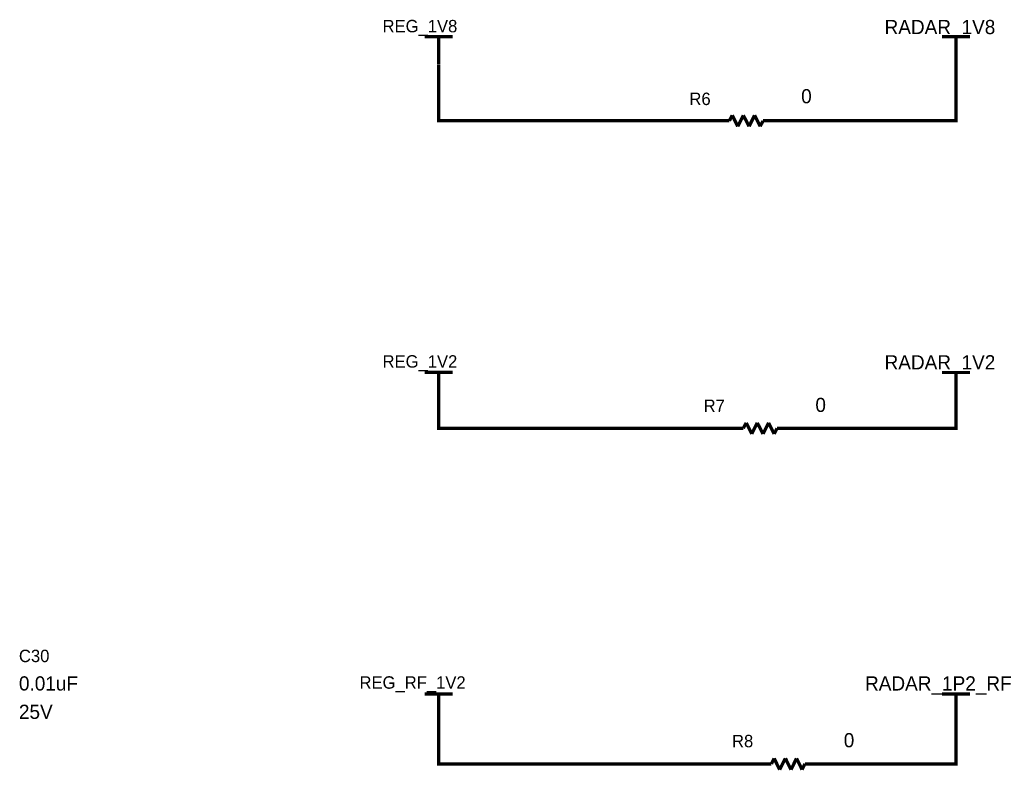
# Model space of a CAD drawing. Header units: inches. Extents: x 0 to 17, y 0 to 11.
# Tile 106 of 114: x 11 to 14.5, y 5.6 to 8.3. Entities that reach past the tile are written whole.
import ezdxf

# ---------------------------------------------------------------- set-up
doc = ezdxf.new("R2010")
doc.units = ezdxf.units.IN
doc.header["$MEASUREMENT"] = 0
doc.layers.add('Sheet', color=255, linetype='Continuous')

msp = doc.modelspace()

# ---------------------------------------------------------------- linework, layer by layer
at = {"layer": 'Sheet'}
for points in [[(12.4499, 8.25, 0.0118, 0.0118, 0), (12.5498, 8.25, 0.0118, 0.0118, 0)], [(12.4998, 8.1497, 0.0118, 0.0118, 0), (12.4998, 8.25, 0.0118, 0.0118, 0)], [(14.3001, 8.25, 0.0118, 0.0118, 0), (14.4, 8.25, 0.0118, 0.0118, 0)], [(14.3501, 8.1493, 0.0118, 0.0118, 0), (14.3501, 8.25, 0.0118, 0.0118, 0)], [(12.5002, 8.1493, 0.0118, 0.0118, 0), (12.5002, 7.9495, 0.0118, 0.0118, 0), (13.4002, 7.9495, 0.0118, 0.0118, 0)], [(14.3501, 8.1493, 0.0118, 0.0118, 0), (14.3501, 7.9495, 0.0118, 0.0118, 0), (13.7998, 7.9495, 0.0118, 0.0118, 0)], [(13.5397, 7.9495, 0.0118, 0.0118, 0), (13.55, 7.9693, 0.0118, 0.0118, 0)], [(13.55, 7.9693, 0.0118, 0.0118, 0), (13.5699, 7.9296, 0.0118, 0.0118, 0)], [(13.5699, 7.9296, 0.0118, 0.0118, 0), (13.5897, 7.9693, 0.0118, 0.0118, 0)], [(13.5897, 7.9693, 0.0118, 0.0118, 0), (13.6103, 7.9296, 0.0118, 0.0118, 0)], [(13.6103, 7.9296, 0.0118, 0.0118, 0), (13.6301, 7.9693, 0.0118, 0.0118, 0)], [(13.6301, 7.9693, 0.0118, 0.0118, 0), (13.65, 7.9296, 0.0118, 0.0118, 0)], [(13.4501, 7.9495, 0.0118, 0.0118, 0), (13.4002, 7.9495, 0.0118, 0.0118, 0)], [(13.4501, 7.9495, 0.0118, 0.0118, 0), (13.4303, 7.9495, 0.0118, 0.0118, 0)], [(13.4501, 7.9495, 0.0118, 0.0118, 0), (13.5397, 7.9495, 0.0118, 0.0118, 0)], [(13.65, 7.9296, 0.0118, 0.0118, 0), (13.6603, 7.9495, 0.0118, 0.0118, 0)], [(13.7499, 7.9495, 0.0118, 0.0118, 0), (13.6603, 7.9495, 0.0118, 0.0118, 0)], [(13.7499, 7.9495, 0.0118, 0.0118, 0), (13.7998, 7.9495, 0.0118, 0.0118, 0)], [(13.7499, 7.9495, 0.0118, 0.0118, 0), (13.7602, 7.9495, 0.0118, 0.0118, 0)], [(12.4499, 7.0498, 0.0118, 0.0118, 0), (12.5498, 7.0498, 0.0118, 0.0118, 0)], [(12.4998, 6.9499, 0.0118, 0.0118, 0), (12.4998, 7.0498, 0.0118, 0.0118, 0)], [(14.3001, 7.0495, 0.0118, 0.0118, 0), (14.4, 7.0495, 0.0118, 0.0118, 0)], [(14.3501, 6.9495, 0.0118, 0.0118, 0), (14.3501, 7.0495, 0.0118, 0.0118, 0)], [(12.5002, 6.9495, 0.0118, 0.0118, 0), (12.5002, 6.8496, 0.0118, 0.0118, 0), (13.4501, 6.8496, 0.0118, 0.0118, 0)], [(13.8498, 6.8496, 0.0118, 0.0118, 0), (14.3501, 6.8496, 0.0118, 0.0118, 0), (14.3501, 6.9495, 0.0118, 0.0118, 0)], [(13.5897, 6.8496, 0.0118, 0.0118, 0), (13.6, 6.8694, 0.0118, 0.0118, 0)], [(13.6, 6.8694, 0.0118, 0.0118, 0), (13.6198, 6.8298, 0.0118, 0.0118, 0)], [(13.6198, 6.8298, 0.0118, 0.0118, 0), (13.6396, 6.8694, 0.0118, 0.0118, 0)], [(13.6396, 6.8694, 0.0118, 0.0118, 0), (13.6603, 6.8298, 0.0118, 0.0118, 0)], [(13.6603, 6.8298, 0.0118, 0.0118, 0), (13.6801, 6.8694, 0.0118, 0.0118, 0)], [(13.6801, 6.8694, 0.0118, 0.0118, 0), (13.6999, 6.8298, 0.0118, 0.0118, 0)], [(13.5001, 6.8496, 0.0118, 0.0118, 0), (13.4501, 6.8496, 0.0118, 0.0118, 0)], [(13.5001, 6.8496, 0.0118, 0.0118, 0), (13.4803, 6.8496, 0.0118, 0.0118, 0)], [(13.5001, 6.8496, 0.0118, 0.0118, 0), (13.5897, 6.8496, 0.0118, 0.0118, 0)], [(13.6999, 6.8298, 0.0118, 0.0118, 0), (13.7102, 6.8496, 0.0118, 0.0118, 0)], [(13.7998, 6.8496, 0.0118, 0.0118, 0), (13.7102, 6.8496, 0.0118, 0.0118, 0)], [(13.7998, 6.8496, 0.0118, 0.0118, 0), (13.8498, 6.8496, 0.0118, 0.0118, 0)], [(13.7998, 6.8496, 0.0118, 0.0118, 0), (13.8101, 6.8496, 0.0118, 0.0118, 0)], [(12.4499, 5.8997, 0.0118, 0.0118, 0), (12.5498, 5.8997, 0.0118, 0.0118, 0)], [(12.4998, 5.7997, 0.0118, 0.0118, 0), (12.4998, 5.8997, 0.0118, 0.0118, 0)], [(14.3001, 5.8997, 0.0118, 0.0118, 0), (14.4, 5.8997, 0.0118, 0.0118, 0)], [(14.3501, 5.7997, 0.0118, 0.0118, 0), (14.3501, 5.8997, 0.0118, 0.0118, 0)], [(13.55, 5.6499, 0.0118, 0.0118, 0), (12.5002, 5.6499, 0.0118, 0.0118, 0), (12.5002, 5.7997, 0.0118, 0.0118, 0)], [(13.9497, 5.6499, 0.0118, 0.0118, 0), (14.3501, 5.6499, 0.0118, 0.0118, 0), (14.3501, 5.7997, 0.0118, 0.0118, 0)], [(13.6904, 5.6499, 0.0118, 0.0118, 0), (13.6999, 5.6697, 0.0118, 0.0118, 0)], [(13.6999, 5.6697, 0.0118, 0.0118, 0), (13.7197, 5.6293, 0.0118, 0.0118, 0)], [(13.7197, 5.6293, 0.0118, 0.0118, 0), (13.7403, 5.6697, 0.0118, 0.0118, 0)], [(13.7403, 5.6697, 0.0118, 0.0118, 0), (13.7602, 5.6293, 0.0118, 0.0118, 0)], [(13.7602, 5.6293, 0.0118, 0.0118, 0), (13.78, 5.6697, 0.0118, 0.0118, 0)], [(13.78, 5.6697, 0.0118, 0.0118, 0), (13.7998, 5.6293, 0.0118, 0.0118, 0)], [(13.6, 5.6499, 0.0118, 0.0118, 0), (13.55, 5.6499, 0.0118, 0.0118, 0)], [(13.6, 5.6499, 0.0118, 0.0118, 0), (13.5802, 5.6499, 0.0118, 0.0118, 0)], [(13.6, 5.6499, 0.0118, 0.0118, 0), (13.6904, 5.6499, 0.0118, 0.0118, 0)], [(13.7998, 5.6293, 0.0118, 0.0118, 0), (13.8101, 5.6499, 0.0118, 0.0118, 0)], [(13.8997, 5.6499, 0.0118, 0.0118, 0), (13.8101, 5.6499, 0.0118, 0.0118, 0)], [(13.8997, 5.6499, 0.0118, 0.0118, 0), (13.9497, 5.6499, 0.0118, 0.0118, 0)], [(13.8997, 5.6499, 0.0118, 0.0118, 0), (13.91, 5.6499, 0.0118, 0.0118, 0)]]:
    msp.add_lwpolyline(points, format="xyseb", dxfattribs=at)

# ---------------------------------------------------------------- texts
for s, height, p in [('REG_1V8', 0.04441, (12.2996, 8.2659)), ('RADAR_1V8', 0.05075, (14.0948, 8.2595)), ('0', 0.0507, (13.7966, 8.0121)), ('R6', 0.04441, (13.397, 8.0058)), ('REG_1V2', 0.04441, (12.2996, 7.0669)), ('RADAR_1V2', 0.05075, (14.0948, 7.0606)), ('R7', 0.04441, (13.4478, 6.9083)), ('0', 0.0507, (13.8474, 6.9083)), ('C30', 0.04441, (10.9993, 6.0138)), ('0.01uF', 0.05075, (10.9993, 5.9123)), ('REG_RF_1V2', 0.04441, (12.2172, 5.9187)), ('RADAR_1P2_RF', 0.05075, (14.025, 5.9123)), ('25V', 0.05075, (10.9993, 5.8108)), ('R8', 0.04441, (13.5493, 5.7093)), ('0', 0.0507, (13.9489, 5.7093))]:
    msp.add_text(s, height=height, dxfattribs=at).set_placement(p)

doc.saveas('drawing.dxf')
